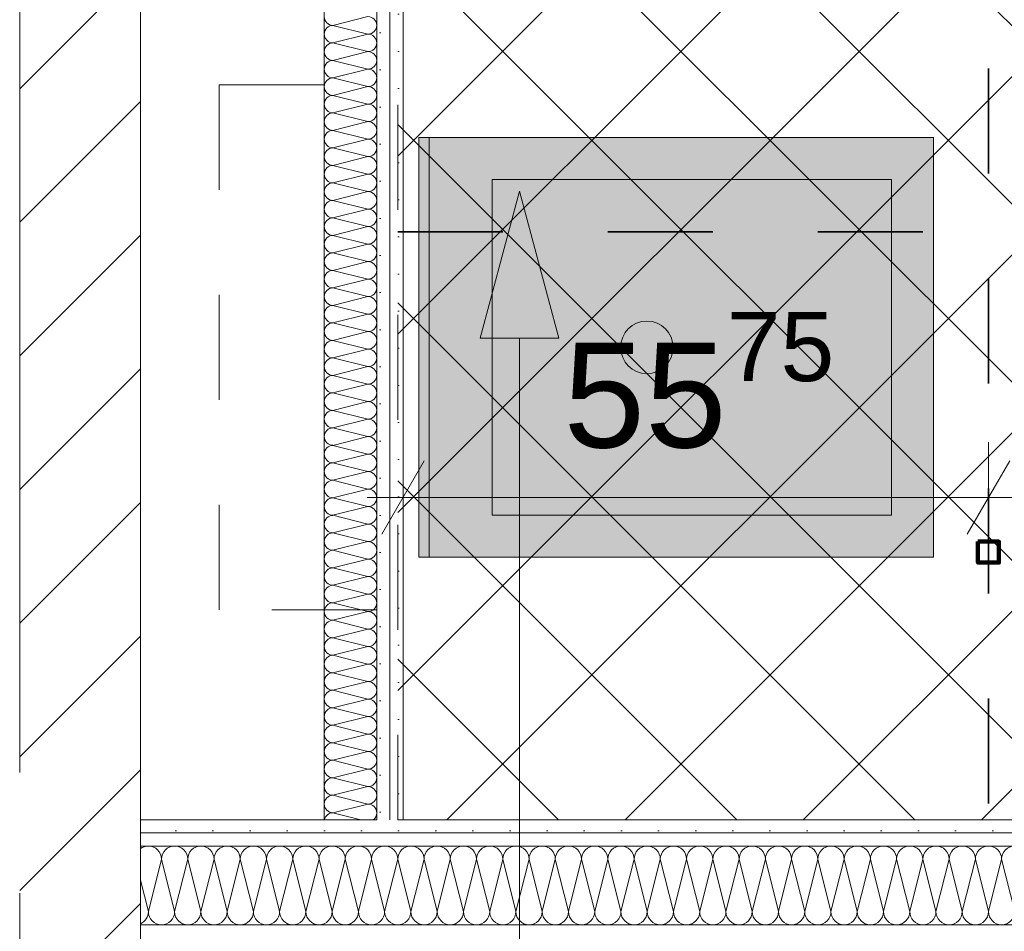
# Model space of a CAD drawing. Header units: metres. Extents: x -3.6 to 84.5, y -11 to 16.8.
# Tile 219 of 256: x 40.015 to 40.953, y 3.829 to 4.697. Entities that reach past the tile are written whole.
import ezdxf

# ---------------------------------------------------------------- set-up
doc = ezdxf.new("R2010")
doc.units = ezdxf.units.M
doc.header["$MEASUREMENT"] = 0
for name, pattern in [('Achse', [0.2, 0.1, -0.05, 0, -0.05]), ('Punktlinie weit', [0.06, 0.01, -0.05]), ('Strichlinie doppelt', [0.546806, 0.264583, -0.105833, 0.070556, -0.105833]), ('STRICHPUNKT', [0.015, 0.0075, -0.00375, 0, -0.00375]), ('Wipeout_Contour', [1, 0, -1])]:
    doc.linetypes.add(name, pattern=pattern)
for name, color, linetype in [('154 - Bemaßung_ Beschriftung.Ausbau - Deckenspiegel', 7, 'Continuous'), ('451 - Universal.Achsen Raster', 7, 'Continuous'), ('605 - Struktur.Wand Innen', 7, 'Continuous'), ('Abbruch_605 - Struktur.Wand Innen', 7, 'Continuous'), ('Neubau_401 - Zone.Raum_ Raumbegrenzung_ Whg.', 7, 'Continuous'), ('Neubau_606 - Struktur.Wand Innen Ausbau', 7, 'Continuous'), ('Neubau_651 - Abdeckung.Decke abgehängt_ bekleidet', 7, 'Continuous'), ('Neubau_702 - Einrichtung.Möbel Sanitär', 7, 'Continuous'), ('Neubau_802 - HKLSE.Sanitär', 7, 'Continuous')]:
    doc.layers.add(name, color=color, linetype=linetype)
doc.styles.add('ERSTELLTER_STIL_2', font='txt')
doc.linetypes.add('Abbruch 1', pattern='A,0,[1,2022.0244.A_L5A-PL04.05_iB_Deckenspiegel 3.OG1.Shx,S=0.001984,R=0,X=0,Y=0],-0.25,0', length=0.25)
doc.dimstyles.new('ERSTELLTER_STIL__1', dxfattribs={"dimtxt": 0.1, "dimasz": 0.0532, "dimexe": 0.18, "dimexo": 0.0625, "dimgap": 0, "dimtad": 1, "dimzin": 0, "dimdsep": 46, "dimtxsty": 'ERSTELLTER_STIL_2', "dimblk": 'ARROWHEAD_2', "dimblk1": 'ARROWHEAD_2', "dimblk2": 'ARROWHEAD_2', "dimcen": 0.09, "dimse1": 1, "dimse2": 1, "dimclrd": 7, "dimclre": 7, "dimclrt": 7, "dimazin": 0, "dimtfac": 1, "dimtdec": 4, "dimtmove": 2, "dimatfit": 3, "dimfxl": 1, "dimtolj": 1, "dimtzin": 0, "dimarcsym": 0})
doc.dimstyles.new('ERSTELLTER_STIL__2', dxfattribs={"dimtxt": 0.1, "dimasz": 0.0532, "dimexe": 0.18, "dimexo": 0.0625, "dimgap": 0, "dimtad": 1, "dimzin": 0, "dimdsep": 46, "dimtxsty": 'ERSTELLTER_STIL_2', "dimblk": 'ARROWHEAD_2', "dimblk1": 'ARROWHEAD_2', "dimblk2": 'ARROWHEAD_2', "dimcen": 0.09, "dimse1": 1, "dimse2": 1, "dimclrd": 7, "dimclre": 7, "dimclrt": 7, "dimazin": 0, "dimtfac": 1, "dimtdec": 4, "dimtmove": 0, "dimatfit": 3, "dimfxl": 1, "dimtolj": 1, "dimtzin": 0, "dimarcsym": 0})
doc.dimstyles.new('ERSTELLTER_STIL__3', dxfattribs={"dimtxt": 0.1, "dimasz": 0.0532, "dimexe": 0.18, "dimexo": 0.0625, "dimgap": 0, "dimtad": 1, "dimtih": 1, "dimtoh": 1, "dimzin": 0, "dimdsep": 46, "dimtxsty": 'ERSTELLTER_STIL_2', "dimblk": 'ARROWHEAD_2', "dimblk1": 'ARROWHEAD_2', "dimblk2": 'ARROWHEAD_2', "dimcen": 0.09, "dimse1": 1, "dimse2": 1, "dimclrd": 7, "dimclre": 7, "dimclrt": 7, "dimazin": 0, "dimtfac": 1, "dimtdec": 4, "dimtmove": 0, "dimatfit": 3, "dimfxl": 1, "dimtolj": 1, "dimtzin": 0, "dimarcsym": 0})
pattern_1 = [(45, (0, 0), (-0.0636396, 0.0636396), [])]
pattern_2 = [(45, (0, 0), (-0.01767767, 0.01767767), [0, -0.025])]

# ---------------------------------------------------------------- blocks, each defined once
blk = doc.blocks.new('*X8')
at = {"layer": 'Neubau_606 - Struktur.Wand Innen Ausbau', "color": 7, "linetype": 'Continuous', "lineweight": 5}
for p, q in [((40.34664, 4.69999), (40.31331, 4.69165)), ((40.34664, 4.68332), (40.31331, 4.69165)), ((40.34664, 4.68332), (40.31331, 4.67499)), ((40.34664, 4.66665), (40.31331, 4.67499)), ((40.34664, 4.66665), (40.31331, 4.65832)), ((40.34664, 4.64999), (40.31331, 4.65832)), ((40.34664, 4.64999), (40.31331, 4.64165)), ((40.34664, 4.63332), (40.31331, 4.64165)), ((40.34664, 4.63332), (40.31331, 4.62499)), ((40.34664, 4.61665), (40.31331, 4.62499)), ((40.34664, 4.61665), (40.31331, 4.60832)), ((40.34664, 4.59999), (40.31331, 4.60832)), ((40.34664, 4.59999), (40.31331, 4.59165)), ((40.34664, 4.58332), (40.31331, 4.59165)), ((40.34664, 4.58332), (40.31331, 4.57499)), ((40.34664, 4.56665), (40.31331, 4.57499)), ((40.34664, 4.56665), (40.31331, 4.55832)), ((40.34664, 4.54999), (40.31331, 4.55832)), ((40.34664, 4.54999), (40.31331, 4.54165)), ((40.34664, 4.53332), (40.31331, 4.54165)), ((40.34664, 4.53332), (40.31331, 4.52499)), ((40.34664, 4.51665), (40.31331, 4.52499)), ((40.34664, 4.51665), (40.31331, 4.50832)), ((40.34664, 4.49999), (40.31331, 4.50832)), ((40.34664, 4.49999), (40.31331, 4.49165)), ((40.34664, 4.48332), (40.31331, 4.49165)), ((40.34664, 4.48332), (40.31331, 4.47499)), ((40.34664, 4.46665), (40.31331, 4.47499)), ((40.34664, 4.46665), (40.31331, 4.45832)), ((40.34664, 4.44999), (40.31331, 4.45832)), ((40.34664, 4.44999), (40.31331, 4.44165)), ((40.34664, 4.43332), (40.31331, 4.44165)), ((40.34664, 4.43332), (40.31331, 4.42499)), ((40.34664, 4.41665), (40.31331, 4.42499)), ((40.34664, 4.41665), (40.31331, 4.40832)), ((40.34664, 4.39999), (40.31331, 4.40832)), ((40.34664, 4.39999), (40.31331, 4.39165)), ((40.34664, 4.38332), (40.31331, 4.39165)), ((40.34664, 4.38332), (40.31331, 4.37499)), ((40.34664, 4.36665), (40.31331, 4.37499)), ((40.34664, 4.36665), (40.31331, 4.35832)), ((40.34664, 4.34999), (40.31331, 4.35832)), ((40.34664, 4.34999), (40.31331, 4.34165)), ((40.34664, 4.33332), (40.31331, 4.34165)), ((40.34664, 4.33332), (40.31331, 4.32499)), ((40.34664, 4.31665), (40.31331, 4.32499)), ((40.34664, 4.31665), (40.31331, 4.30832)), ((40.34664, 4.29999), (40.31331, 4.30832)), ((40.34664, 4.29999), (40.31331, 4.29165)), ((40.34664, 4.28332), (40.31331, 4.29165)), ((40.34664, 4.28332), (40.31331, 4.27499)), ((40.34664, 4.26665), (40.31331, 4.27499)), ((40.34664, 4.26665), (40.31331, 4.25832)), ((40.34664, 4.24999), (40.31331, 4.25832)), ((40.34664, 4.24999), (40.31331, 4.24165)), ((40.34664, 4.23332), (40.31331, 4.24165)), ((40.34664, 4.23332), (40.31331, 4.22499)), ((40.34664, 4.21665), (40.31331, 4.22499)), ((40.34664, 4.21665), (40.31331, 4.20832)), ((40.34664, 4.19999), (40.31331, 4.20832)), ((40.34664, 4.19999), (40.31331, 4.19165)), ((40.34664, 4.18332), (40.31331, 4.19165)), ((40.34664, 4.18332), (40.31331, 4.17499)), ((40.34664, 4.16665), (40.31331, 4.17499)), ((40.34664, 4.16665), (40.31331, 4.15832)), ((40.34664, 4.14999), (40.31331, 4.15832)), ((40.34664, 4.14999), (40.31331, 4.14165)), ((40.34664, 4.13332), (40.31331, 4.14165)), ((40.34664, 4.13332), (40.31331, 4.12499)), ((40.34664, 4.11665), (40.31331, 4.12499)), ((40.34664, 4.11665), (40.31331, 4.10832)), ((40.34664, 4.09999), (40.31331, 4.10832)), ((40.34664, 4.09999), (40.31331, 4.09165)), ((40.34664, 4.08332), (40.31331, 4.09165)), ((40.34664, 4.08332), (40.31331, 4.07499)), ((40.34664, 4.06665), (40.31331, 4.07499)), ((40.34664, 4.06665), (40.31331, 4.05832)), ((40.34664, 4.04999), (40.31331, 4.05832)), ((40.34664, 4.04999), (40.31331, 4.04165)), ((40.34664, 4.03332), (40.31331, 4.04165)), ((40.34664, 4.03332), (40.31331, 4.02499)), ((40.34664, 4.01665), (40.31331, 4.02499)), ((40.34664, 4.01665), (40.31331, 4.00832)), ((40.34664, 3.99999), (40.31331, 4.00832)), ((40.34664, 3.99999), (40.31331, 3.99165)), ((40.34664, 3.98332), (40.31331, 3.99165)), ((40.34664, 3.98332), (40.31331, 3.97499)), ((40.34664, 3.96665), (40.31331, 3.97499)), ((40.34664, 3.96665), (40.31331, 3.95832)), ((40.34664, 3.94999), (40.31331, 3.95832)), ((40.34664, 3.94999), (40.31331, 3.94165)), ((40.33992, 3.935), (40.31331, 3.94165))]:
    blk.add_line(p, q, dxfattribs=at)
for centre, start, end in [((40.31331, 4.69999), 179.99998, 269.99998), ((40.34664, 4.69165), 359.99998, 89.99998), ((40.31331, 4.68332), 89.99998, 179.99998), ((40.34664, 4.69165), 269.99998, 359.99998), ((40.31331, 4.68332), 179.99998, 269.99998), ((40.34664, 4.67499), 359.99998, 89.99998), ((40.31331, 4.66665), 89.99998, 179.99998), ((40.34664, 4.67499), 269.99998, 359.99998), ((40.31331, 4.66665), 179.99998, 269.99998), ((40.34664, 4.65832), 359.99998, 89.99998), ((40.31331, 4.64999), 89.99998, 179.99998), ((40.34664, 4.65832), 269.99998, 359.99998), ((40.31331, 4.64999), 179.99998, 269.99998), ((40.31331, 4.63332), 89.99998, 179.99998), ((40.34664, 4.64165), 359.99998, 89.99998), ((40.34664, 4.64165), 269.99998, 359.99998), ((40.31331, 4.63332), 179.99998, 269.99998), ((40.34664, 4.62499), 359.99998, 89.99998), ((40.31331, 4.61665), 89.99998, 179.99998), ((40.34664, 4.62499), 269.99998, 359.99998), ((40.31331, 4.61665), 179.99998, 269.99998), ((40.34664, 4.60832), 359.99998, 89.99998), ((40.31331, 4.59999), 89.99998, 179.99998), ((40.34664, 4.60832), 269.99998, 359.99998), ((40.31331, 4.59999), 179.99998, 269.99998), ((40.34664, 4.59165), 359.99998, 89.99998), ((40.31331, 4.58332), 89.99998, 179.99998), ((40.34664, 4.59165), 269.99998, 359.99998), ((40.31331, 4.58332), 179.99998, 269.99998), ((40.34664, 4.57499), 359.99998, 89.99998), ((40.31331, 4.56665), 89.99998, 179.99998), ((40.31331, 4.56665), 179.99998, 269.99998), ((40.34664, 4.57499), 269.99998, 359.99998), ((40.34664, 4.55832), 359.99998, 89.99998), ((40.31331, 4.54999), 89.99998, 179.99998), ((40.34664, 4.55832), 269.99998, 359.99998), ((40.31331, 4.54999), 179.99998, 269.99998), ((40.34664, 4.54165), 359.99998, 89.99998), ((40.31331, 4.53332), 89.99998, 179.99998), ((40.34664, 4.54165), 269.99998, 359.99998), ((40.31331, 4.53332), 179.99998, 269.99998), ((40.34664, 4.52499), 359.99998, 89.99998), ((40.31331, 4.51665), 89.99998, 179.99998), ((40.34664, 4.52499), 269.99998, 359.99998), ((40.31331, 4.51665), 179.99998, 269.99998), ((40.34664, 4.50832), 359.99998, 89.99998), ((40.31331, 4.49999), 89.99998, 179.99998), ((40.34664, 4.50832), 269.99998, 359.99998), ((40.31331, 4.49999), 179.99998, 269.99998), ((40.31331, 4.48332), 89.99998, 179.99998), ((40.34664, 4.49165), 359.99998, 89.99998), ((40.34664, 4.49165), 269.99998, 359.99998), ((40.31331, 4.48332), 179.99998, 269.99998), ((40.34664, 4.47499), 359.99998, 89.99998), ((40.31331, 4.46665), 89.99998, 179.99998), ((40.34664, 4.47499), 269.99998, 359.99998), ((40.31331, 4.46665), 179.99998, 269.99998), ((40.34664, 4.45832), 359.99998, 89.99998), ((40.31331, 4.44999), 89.99998, 179.99998), ((40.34664, 4.45832), 269.99998, 359.99998), ((40.31331, 4.44999), 179.99998, 269.99998), ((40.34664, 4.44165), 359.99998, 89.99998), ((40.31331, 4.43332), 89.99998, 179.99998), ((40.34664, 4.44165), 269.99998, 359.99998), ((40.31331, 4.43332), 179.99998, 269.99998), ((40.34664, 4.42499), 359.99998, 89.99998), ((40.31331, 4.41665), 89.99998, 179.99998), ((40.31331, 4.41665), 179.99998, 269.99998), ((40.34664, 4.42499), 269.99998, 359.99998), ((40.34664, 4.40832), 359.99998, 89.99998), ((40.31331, 4.39999), 89.99998, 179.99998), ((40.34664, 4.40832), 269.99998, 359.99998), ((40.31331, 4.39999), 179.99998, 269.99998), ((40.34664, 4.39165), 359.99998, 89.99998), ((40.31331, 4.38332), 89.99998, 179.99998), ((40.34664, 4.39165), 269.99998, 359.99998), ((40.31331, 4.38332), 179.99998, 269.99998), ((40.34664, 4.37499), 359.99998, 89.99998), ((40.31331, 4.36665), 89.99998, 179.99998), ((40.34664, 4.37499), 269.99998, 359.99998), ((40.31331, 4.36665), 179.99998, 269.99998), ((40.34664, 4.35832), 359.99998, 89.99998), ((40.31331, 4.34999), 89.99998, 179.99998), ((40.34664, 4.35832), 269.99998, 359.99998), ((40.31331, 4.34999), 179.99998, 269.99998), ((40.31331, 4.33332), 89.99998, 179.99998), ((40.34664, 4.34165), 359.99998, 89.99998), ((40.34664, 4.34165), 269.99998, 359.99998), ((40.31331, 4.33332), 179.99998, 269.99998), ((40.34664, 4.32499), 359.99998, 89.99998), ((40.31331, 4.31665), 89.99998, 179.99998), ((40.34664, 4.32499), 269.99998, 359.99998), ((40.31331, 4.31665), 179.99998, 269.99998), ((40.34664, 4.30832), 359.99998, 89.99998), ((40.31331, 4.29999), 89.99998, 179.99998), ((40.34664, 4.30832), 269.99998, 359.99998), ((40.31331, 4.29999), 179.99998, 269.99998), ((40.34664, 4.29165), 359.99998, 89.99998), ((40.31331, 4.28332), 89.99998, 179.99998), ((40.34664, 4.29165), 269.99998, 359.99998), ((40.31331, 4.28332), 179.99998, 269.99998), ((40.34664, 4.27499), 359.99998, 89.99998), ((40.31331, 4.26665), 89.99998, 179.99998), ((40.31331, 4.26665), 179.99998, 269.99998), ((40.34664, 4.27499), 269.99998, 359.99998), ((40.34664, 4.25832), 359.99998, 89.99998), ((40.31331, 4.24999), 89.99998, 179.99998), ((40.34664, 4.25832), 269.99998, 359.99998), ((40.31331, 4.24999), 179.99998, 269.99998), ((40.34664, 4.24165), 359.99998, 89.99998), ((40.31331, 4.23332), 89.99998, 179.99998), ((40.34664, 4.24165), 269.99998, 359.99998), ((40.31331, 4.23332), 179.99998, 269.99998), ((40.34664, 4.22499), 359.99998, 89.99998), ((40.31331, 4.21665), 89.99998, 179.99998), ((40.34664, 4.22499), 269.99998, 359.99998), ((40.31331, 4.21665), 179.99998, 269.99998), ((40.34664, 4.20832), 359.99998, 89.99998), ((40.31331, 4.19999), 89.99998, 179.99998), ((40.34664, 4.20832), 269.99998, 359.99998), ((40.31331, 4.19999), 179.99998, 269.99998), ((40.31331, 4.18332), 89.99998, 179.99998), ((40.34664, 4.19165), 359.99998, 89.99998), ((40.34664, 4.19165), 269.99998, 359.99998), ((40.31331, 4.18332), 179.99998, 269.99998), ((40.34664, 4.17499), 359.99998, 89.99998), ((40.31331, 4.16665), 89.99998, 179.99998), ((40.34664, 4.17499), 269.99998, 359.99998), ((40.31331, 4.16665), 179.99998, 269.99998), ((40.34664, 4.15832), 359.99998, 89.99998), ((40.31331, 4.14999), 89.99998, 179.99998), ((40.34664, 4.15832), 269.99998, 359.99998), ((40.31331, 4.14999), 179.99998, 269.99998), ((40.34664, 4.14165), 359.99998, 89.99998), ((40.31331, 4.13332), 89.99998, 179.99998), ((40.34664, 4.14165), 269.99998, 359.99998), ((40.31331, 4.13332), 179.99998, 269.99998), ((40.34664, 4.12499), 359.99998, 89.99998), ((40.31331, 4.11665), 89.99998, 179.99998), ((40.31331, 4.11665), 179.99998, 269.99998), ((40.34664, 4.12499), 269.99998, 359.99998), ((40.34664, 4.10832), 359.99998, 89.99998), ((40.31331, 4.09999), 89.99998, 179.99998), ((40.34664, 4.10832), 269.99998, 359.99998), ((40.31331, 4.09999), 179.99998, 269.99998), ((40.34664, 4.09165), 359.99998, 89.99998), ((40.31331, 4.08332), 89.99998, 179.99998), ((40.34664, 4.09165), 269.99998, 359.99998), ((40.31331, 4.08332), 179.99998, 269.99998), ((40.34664, 4.07499), 359.99998, 89.99998), ((40.31331, 4.06665), 89.99998, 179.99998), ((40.34664, 4.07499), 269.99998, 359.99998), ((40.31331, 4.06665), 179.99998, 269.99998), ((40.34664, 4.05832), 359.99998, 89.99998), ((40.31331, 4.04999), 89.99998, 179.99998), ((40.34664, 4.05832), 269.99998, 359.99998), ((40.31331, 4.04999), 179.99998, 269.99998), ((40.31331, 4.03332), 89.99998, 179.99998), ((40.34664, 4.04165), 359.99998, 89.99998), ((40.34664, 4.04165), 269.99998, 359.99998), ((40.31331, 4.03332), 179.99998, 269.99998), ((40.34664, 4.02499), 359.99998, 89.99998), ((40.31331, 4.01665), 89.99998, 179.99998), ((40.34664, 4.02499), 269.99998, 359.99998), ((40.31331, 4.01665), 179.99998, 269.99998), ((40.34664, 4.00832), 359.99998, 89.99998), ((40.31331, 3.99999), 89.99998, 179.99998), ((40.34664, 4.00832), 269.99998, 359.99998), ((40.31331, 3.99999), 179.99998, 269.99998), ((40.34664, 3.99165), 359.99998, 89.99998), ((40.31331, 3.98332), 89.99998, 179.99998), ((40.34664, 3.99165), 269.99998, 359.99998), ((40.31331, 3.98332), 179.99998, 269.99998), ((40.34664, 3.97499), 359.99998, 89.99998), ((40.31331, 3.96665), 89.99998, 179.99998), ((40.31331, 3.96665), 179.99998, 269.99998), ((40.34664, 3.97499), 269.99998, 359.99998), ((40.34664, 3.95832), 359.99998, 89.99998), ((40.31331, 3.94999), 89.99998, 179.99998), ((40.34664, 3.95832), 269.99998, 359.99998), ((40.31331, 3.94999), 179.99998, 269.99998), ((40.34664, 3.94165), 359.99998, 89.99998), ((40.31331, 3.93332), 89.99998, 168.37097), ((40.34664, 3.94165), 307.0198, 359.99998)]:
    blk.add_arc(centre, 0.00833, start, end, dxfattribs=at)
blk = doc.blocks.new('*X132')
at = {"layer": 'Neubau_606 - Struktur.Wand Innen Ausbau', "color": 7, "linetype": 'Continuous', "lineweight": 5}
for p, q in [((40.15, 3.8975), (40.1375, 3.8475)), ((40.15, 3.8975), (40.1625, 3.8475)), ((40.175, 3.8975), (40.1625, 3.8475)), ((40.175, 3.8975), (40.1875, 3.8475)), ((40.2, 3.8975), (40.1875, 3.8475)), ((40.2, 3.8975), (40.2125, 3.8475)), ((40.225, 3.8975), (40.2125, 3.8475)), ((40.225, 3.8975), (40.2375, 3.8475)), ((40.25, 3.8975), (40.2375, 3.8475)), ((40.25, 3.8975), (40.2625, 3.8475)), ((40.275, 3.8975), (40.2625, 3.8475)), ((40.275, 3.8975), (40.2875, 3.8475)), ((40.3, 3.8975), (40.2875, 3.8475)), ((40.3, 3.8975), (40.3125, 3.8475)), ((40.325, 3.8975), (40.3125, 3.8475)), ((40.325, 3.8975), (40.3375, 3.8475)), ((40.35, 3.8975), (40.3375, 3.8475)), ((40.35, 3.8975), (40.3625, 3.8475)), ((40.375, 3.8975), (40.3625, 3.8475)), ((40.375, 3.8975), (40.3875, 3.8475)), ((40.4, 3.8975), (40.3875, 3.8475)), ((40.4, 3.8975), (40.4125, 3.8475)), ((40.425, 3.8975), (40.4125, 3.8475)), ((40.425, 3.8975), (40.4375, 3.8475)), ((40.45, 3.8975), (40.4375, 3.8475)), ((40.45, 3.8975), (40.4625, 3.8475)), ((40.475, 3.8975), (40.4625, 3.8475)), ((40.475, 3.8975), (40.4875, 3.8475)), ((40.5, 3.8975), (40.4875, 3.8475)), ((40.5, 3.8975), (40.5125, 3.8475)), ((40.525, 3.8975), (40.5125, 3.8475)), ((40.525, 3.8975), (40.5375, 3.8475)), ((40.55, 3.8975), (40.5375, 3.8475)), ((40.55, 3.8975), (40.5625, 3.8475)), ((40.575, 3.8975), (40.5625, 3.8475)), ((40.575, 3.8975), (40.5875, 3.8475)), ((40.6, 3.8975), (40.5875, 3.8475)), ((40.6, 3.8975), (40.6125, 3.8475)), ((40.625, 3.8975), (40.6125, 3.8475)), ((40.625, 3.8975), (40.6375, 3.8475)), ((40.65, 3.8975), (40.6375, 3.8475)), ((40.65, 3.8975), (40.6625, 3.8475)), ((40.675, 3.8975), (40.6625, 3.8475)), ((40.675, 3.8975), (40.6875, 3.8475)), ((40.7, 3.8975), (40.6875, 3.8475)), ((40.7, 3.8975), (40.7125, 3.8475)), ((40.725, 3.8975), (40.7125, 3.8475)), ((40.725, 3.8975), (40.7375, 3.8475)), ((40.75, 3.8975), (40.7375, 3.8475)), ((40.75, 3.8975), (40.7625, 3.8475)), ((40.775, 3.8975), (40.7625, 3.8475)), ((40.775, 3.8975), (40.7875, 3.8475)), ((40.8, 3.8975), (40.7875, 3.8475)), ((40.8, 3.8975), (40.8125, 3.8475)), ((40.825, 3.8975), (40.8125, 3.8475)), ((40.825, 3.8975), (40.8375, 3.8475)), ((40.85, 3.8975), (40.8375, 3.8475)), ((40.85, 3.8975), (40.8625, 3.8475)), ((40.875, 3.8975), (40.8625, 3.8475)), ((40.875, 3.8975), (40.8875, 3.8475)), ((40.9, 3.8975), (40.8875, 3.8475)), ((40.9, 3.8975), (40.9125, 3.8475)), ((40.925, 3.8975), (40.9125, 3.8475)), ((40.925, 3.8975), (40.9375, 3.8475)), ((40.95, 3.8975), (40.9375, 3.8475)), ((40.95, 3.8975), (40.9625, 3.8475)), ((40.12997, 3.87761), (40.1375, 3.8475))]:
    blk.add_line(p, q, dxfattribs=at)
for centre, start, end in [((40.1375, 3.8975), 89.99996, 127.02701), ((40.1375, 3.8975), 359.99996, 89.99996), ((40.1625, 3.8975), 89.99996, 179.99996), ((40.1625, 3.8975), 359.99996, 89.99996), ((40.1875, 3.8975), 89.99996, 179.99996), ((40.1875, 3.8975), 359.99996, 89.99996), ((40.2125, 3.8975), 89.99996, 179.99996), ((40.2125, 3.8975), 359.99996, 89.99996), ((40.2375, 3.8975), 89.99996, 179.99996), ((40.2375, 3.8975), 359.99996, 89.99996), ((40.2625, 3.8975), 89.99996, 179.99996), ((40.2625, 3.8975), 359.99996, 89.99996), ((40.2875, 3.8975), 89.99996, 179.99996), ((40.2875, 3.8975), 359.99996, 89.99996), ((40.3125, 3.8975), 89.99996, 179.99996), ((40.3125, 3.8975), 359.99996, 89.99996), ((40.3375, 3.8975), 89.99996, 179.99996), ((40.3375, 3.8975), 359.99996, 89.99996), ((40.3625, 3.8975), 89.99996, 179.99996), ((40.3625, 3.8975), 359.99996, 89.99996), ((40.3875, 3.8975), 89.99996, 179.99996), ((40.3875, 3.8975), 359.99996, 89.99996), ((40.4125, 3.8975), 89.99996, 179.99996), ((40.4125, 3.8975), 359.99996, 89.99996), ((40.4375, 3.8975), 89.99996, 179.99996), ((40.4375, 3.8975), 359.99996, 89.99996), ((40.4625, 3.8975), 89.99996, 179.99996), ((40.4625, 3.8975), 359.99996, 89.99996), ((40.4875, 3.8975), 89.99996, 179.99996), ((40.4875, 3.8975), 359.99996, 89.99996), ((40.5125, 3.8975), 89.99996, 179.99996), ((40.5125, 3.8975), 359.99996, 89.99996), ((40.5375, 3.8975), 89.99996, 179.99996), ((40.5375, 3.8975), 359.99996, 89.99996), ((40.5625, 3.8975), 89.99996, 179.99996), ((40.5625, 3.8975), 359.99996, 89.99996), ((40.5875, 3.8975), 89.99996, 179.99996), ((40.5875, 3.8975), 359.99996, 89.99996), ((40.6125, 3.8975), 89.99996, 179.99996), ((40.6125, 3.8975), 359.99996, 89.99996), ((40.6375, 3.8975), 89.99996, 179.99996), ((40.6375, 3.8975), 359.99996, 89.99996), ((40.6625, 3.8975), 89.99996, 179.99996), ((40.6625, 3.8975), 359.99996, 89.99996), ((40.6875, 3.8975), 89.99996, 179.99996), ((40.6875, 3.8975), 359.99996, 89.99996), ((40.7125, 3.8975), 89.99996, 179.99996), ((40.7125, 3.8975), 359.99996, 89.99996), ((40.7375, 3.8975), 89.99996, 179.99996), ((40.7375, 3.8975), 359.99996, 89.99996), ((40.7625, 3.8975), 89.99996, 179.99996), ((40.7625, 3.8975), 359.99996, 89.99996), ((40.7875, 3.8975), 89.99996, 179.99996), ((40.7875, 3.8975), 359.99996, 89.99996), ((40.8125, 3.8975), 89.99996, 179.99996), ((40.8125, 3.8975), 359.99996, 89.99996), ((40.8375, 3.8975), 89.99996, 179.99996), ((40.8375, 3.8975), 359.99996, 89.99996), ((40.8625, 3.8975), 89.99996, 179.99996), ((40.8625, 3.8975), 359.99996, 89.99996), ((40.8875, 3.8975), 89.99996, 179.99996), ((40.8875, 3.8975), 359.99996, 89.99996), ((40.9125, 3.8975), 89.99996, 179.99996), ((40.9125, 3.8975), 359.99996, 89.99996), ((40.9375, 3.8975), 89.99996, 179.99996), ((40.9375, 3.8975), 359.99996, 89.99996), ((40.9625, 3.8975), 89.99996, 179.99996), ((40.125, 3.8475), 293.4414, 359.99996), ((40.15, 3.8475), 179.99996, 269.99996), ((40.15, 3.8475), 269.99996, 359.99996), ((40.175, 3.8475), 179.99996, 269.99996), ((40.175, 3.8475), 269.99996, 359.99996), ((40.2, 3.8475), 179.99996, 269.99996), ((40.2, 3.8475), 269.99996, 359.99996), ((40.225, 3.8475), 179.99996, 269.99996), ((40.225, 3.8475), 269.99996, 359.99996), ((40.25, 3.8475), 179.99996, 269.99996), ((40.25, 3.8475), 269.99996, 359.99996), ((40.275, 3.8475), 179.99996, 269.99996), ((40.275, 3.8475), 269.99996, 359.99996), ((40.3, 3.8475), 179.99996, 269.99996), ((40.3, 3.8475), 269.99996, 359.99996), ((40.325, 3.8475), 179.99996, 269.99996), ((40.325, 3.8475), 269.99996, 359.99996), ((40.35, 3.8475), 179.99996, 269.99996), ((40.35, 3.8475), 269.99996, 359.99996), ((40.375, 3.8475), 179.99996, 269.99996), ((40.375, 3.8475), 269.99996, 359.99996), ((40.4, 3.8475), 179.99996, 269.99996), ((40.4, 3.8475), 269.99996, 359.99996), ((40.425, 3.8475), 179.99996, 269.99996), ((40.425, 3.8475), 269.99996, 359.99996), ((40.45, 3.8475), 179.99996, 269.99996), ((40.45, 3.8475), 269.99996, 359.99996), ((40.475, 3.8475), 179.99996, 269.99996), ((40.475, 3.8475), 269.99996, 359.99996), ((40.5, 3.8475), 179.99996, 269.99996), ((40.5, 3.8475), 269.99996, 359.99996), ((40.525, 3.8475), 179.99996, 269.99996), ((40.525, 3.8475), 269.99996, 359.99996), ((40.55, 3.8475), 179.99996, 269.99996), ((40.55, 3.8475), 269.99996, 359.99996), ((40.575, 3.8475), 179.99996, 269.99996), ((40.575, 3.8475), 269.99996, 359.99996), ((40.6, 3.8475), 179.99996, 269.99996), ((40.6, 3.8475), 269.99996, 359.99996), ((40.625, 3.8475), 179.99996, 269.99996), ((40.625, 3.8475), 269.99996, 359.99996), ((40.65, 3.8475), 179.99996, 269.99996), ((40.65, 3.8475), 269.99996, 359.99996), ((40.675, 3.8475), 179.99996, 269.99996), ((40.675, 3.8475), 269.99996, 359.99996), ((40.7, 3.8475), 179.99996, 269.99996), ((40.7, 3.8475), 269.99996, 359.99996), ((40.725, 3.8475), 179.99996, 269.99996), ((40.725, 3.8475), 269.99996, 359.99996), ((40.75, 3.8475), 179.99996, 269.99996), ((40.75, 3.8475), 269.99996, 359.99996), ((40.775, 3.8475), 179.99996, 269.99996), ((40.775, 3.8475), 269.99996, 359.99996), ((40.8, 3.8475), 179.99996, 269.99996), ((40.8, 3.8475), 269.99996, 359.99996), ((40.825, 3.8475), 179.99996, 269.99996), ((40.825, 3.8475), 269.99996, 359.99996), ((40.85, 3.8475), 179.99996, 269.99996), ((40.85, 3.8475), 269.99996, 359.99996), ((40.875, 3.8475), 179.99996, 269.99996), ((40.875, 3.8475), 269.99996, 359.99996), ((40.9, 3.8475), 179.99996, 269.99996), ((40.9, 3.8475), 269.99996, 359.99996), ((40.925, 3.8475), 179.99996, 269.99996), ((40.925, 3.8475), 269.99996, 359.99996), ((40.95, 3.8475), 179.99996, 269.99996), ((40.95, 3.8475), 269.99996, 359.99996)]:
    blk.add_arc(centre, 0.0125, start, end, dxfattribs=at)
blk = doc.blocks.new('*D184')
at = {"layer": '154 - Bemaßung_ Beschriftung.Ausbau - Deckenspiegel', "color": 7, "linetype": 'Continuous', "lineweight": 5}
for p, q in [((40.37997, 4.18954), (40.37997, 4.29454)), ((40.93748, 4.18954), (40.93748, 4.29454)), ((40.40018, 4.27704), (40.35977, 4.20704)), ((40.95768, 4.27704), (40.91727, 4.20704)), ((40.34574, 4.24204), (40.37997, 4.24204)), ((40.37997, 4.24204), (40.93748, 4.24204))]:
    blk.add_line(p, q, dxfattribs=at)
at = {"layer": '154 - Bemaßung_ Beschriftung.Ausbau - Deckenspiegel', "color": 7, "lineweight": 5, "insert": (40.53275, 4.26039), "char_height": 0.1, "attachment_point": 7, "style": 'ERSTELLTER_STIL_2'}
blk.add_mtext('\\A1;{\\pql;\\fArial|b0|i0|c0|p38;55\\fArial|b0|i0|c0|p38;\\A1{\\H.66x;\\S75^  ;}}', dxfattribs=at)
blk = doc.blocks.new('ARROWHEAD_2')
at = {"color": 0, "linetype": 'Continuous', "lineweight": 0}
for p, q in [((-0.378, -0.655), (0.378, 0.655)), ((0, 0), (-1, 0))]:
    blk.add_line(p, q, dxfattribs=at)
blk = doc.blocks.new('*D185')
at = {"layer": '154 - Bemaßung_ Beschriftung.Ausbau - Deckenspiegel', "color": 7, "linetype": 'Continuous', "lineweight": 5}
for p, q in [((40.93748, 4.18954), (40.93748, 4.29454)), ((41.53748, 4.18954), (41.53748, 4.29454)), ((40.95768, 4.27704), (40.91727, 4.20704)), ((41.55768, 4.27704), (41.51727, 4.20704)), ((40.93748, 4.24204), (41.53748, 4.24204))]:
    blk.add_line(p, q, dxfattribs=at)
at = {"layer": '154 - Bemaßung_ Beschriftung.Ausbau - Deckenspiegel', "color": 7, "lineweight": 5, "insert": (41.16159, 4.26204), "char_height": 0.1, "attachment_point": 7, "style": 'ERSTELLTER_STIL_2'}
blk.add_mtext('\\A1;{\\pql;\\fArial|b0|i0|c0|p38;60}', dxfattribs=at)
blk = doc.blocks.new('*D325')
at = {"layer": '154 - Bemaßung_ Beschriftung.Ausbau - Deckenspiegel', "color": 7, "linetype": 'Continuous', "lineweight": 5}
for p, q in [((39.79997, 3.81), (39.79997, 3.84423)), ((39.83497, 3.78979), (39.76497, 3.83021)), ((39.85247, 3.81), (39.74747, 3.81)), ((39.79997, 3.47998), (39.79997, 3.81)), ((39.76497, 3.50019), (39.83497, 3.45978)), ((39.85247, 3.47998), (39.74747, 3.47998))]:
    blk.add_line(p, q, dxfattribs=at)
at = {"layer": '154 - Bemaßung_ Beschriftung.Ausbau - Deckenspiegel', "color": 7, "lineweight": 5, "insert": (39.77997, 3.56911), "char_height": 0.1, "attachment_point": 7, "rotation": 90, "style": 'ERSTELLTER_STIL_2'}
blk.add_mtext('\\A1;{\\pql;\\fArial|b0|i0|c0|p38;33}', dxfattribs=at)
blk = doc.blocks.new('*D329')
at = {"layer": '154 - Bemaßung_ Beschriftung.Ausbau - Deckenspiegel', "color": 7, "linetype": 'Continuous', "lineweight": 5}
for p, q in [((39.59997, 3.81), (39.59997, 3.84423)), ((39.63497, 3.78979), (39.56497, 3.83021)), ((39.65247, 3.81), (39.54747, 3.81)), ((39.59997, 3.52998), (39.59997, 3.81)), ((39.56497, 3.55019), (39.63497, 3.50978)), ((39.65247, 3.52998), (39.54747, 3.52998))]:
    blk.add_line(p, q, dxfattribs=at)
at = {"layer": '154 - Bemaßung_ Beschriftung.Ausbau - Deckenspiegel', "color": 7, "lineweight": 5, "insert": (39.57997, 3.59411), "char_height": 0.1, "attachment_point": 7, "rotation": 90, "style": 'ERSTELLTER_STIL_2'}
blk.add_mtext('\\A1;{\\pql;\\fArial|b0|i0|c0|p38;28}', dxfattribs=at)
blk = doc.blocks.new('*D330')
at = {"layer": '154 - Bemaßung_ Beschriftung.Ausbau - Deckenspiegel', "color": 7, "linetype": 'Continuous', "lineweight": 5}
for p, q in [((39.76497, 4.51521), (39.83497, 4.47479)), ((39.85247, 4.495), (39.74747, 4.495)), ((39.79997, 3.935), (39.79997, 4.495)), ((39.76497, 3.95521), (39.83497, 3.91479)), ((39.85247, 3.935), (39.74747, 3.935)), ((39.79997, 3.90077), (39.79997, 3.935))]:
    blk.add_line(p, q, dxfattribs=at)
at = {"layer": '154 - Bemaßung_ Beschriftung.Ausbau - Deckenspiegel', "color": 7, "lineweight": 5, "insert": (39.77997, 4.13911), "char_height": 0.1, "attachment_point": 7, "rotation": 90, "style": 'ERSTELLTER_STIL_2'}
blk.add_mtext('\\A1;{\\pql;\\fArial|b0|i0|c0|p38;56}', dxfattribs=at)
blk = doc.blocks.new('*D331')
at = {"layer": '154 - Bemaßung_ Beschriftung.Ausbau - Deckenspiegel', "color": 7, "linetype": 'Continuous', "lineweight": 5}
for p, q in [((39.79997, 5.05048), (39.79997, 5.08471)), ((39.83497, 5.03028), (39.76497, 5.07069)), ((39.85247, 5.05048), (39.74747, 5.05048)), ((39.79997, 4.495), (39.79997, 5.05048)), ((39.76497, 4.51521), (39.83497, 4.47479)), ((39.85247, 4.495), (39.74747, 4.495))]:
    blk.add_line(p, q, dxfattribs=at)
at = {"layer": '154 - Bemaßung_ Beschriftung.Ausbau - Deckenspiegel', "color": 7, "lineweight": 5, "insert": (39.78162, 4.64677), "char_height": 0.1, "attachment_point": 7, "rotation": 90, "style": 'ERSTELLTER_STIL_2'}
blk.add_mtext('\\A1;{\\pql;\\fArial|b0|i0|c0|p38;55\\fArial|b0|i0|c0|p38;\\A1{\\H.66x;\\S55^  ;}}', dxfattribs=at)
blk = doc.blocks.new('*D332')
at = {"layer": '154 - Bemaßung_ Beschriftung.Ausbau - Deckenspiegel', "color": 7, "linetype": 'Continuous', "lineweight": 5}
for p, q in [((39.56497, 4.21021), (39.63497, 4.16979)), ((39.65247, 4.19), (39.54747, 4.19)), ((39.59997, 3.935), (39.59997, 4.19)), ((39.56497, 3.95521), (39.63497, 3.91479)), ((39.65247, 3.935), (39.54747, 3.935)), ((39.59997, 3.90077), (39.59997, 3.935))]:
    blk.add_line(p, q, dxfattribs=at)
at = {"layer": '154 - Bemaßung_ Beschriftung.Ausbau - Deckenspiegel', "color": 7, "lineweight": 5, "insert": (39.58162, 3.97753), "char_height": 0.1, "attachment_point": 7, "rotation": 90, "style": 'ERSTELLTER_STIL_2'}
blk.add_mtext('\\A1;{\\pql;\\fArial|b0|i0|c0|p38;25\\fArial|b0|i0|c0|p38;\\A1{\\H.66x;\\S5^  ;}}', dxfattribs=at)
blk = doc.blocks.new('*D333')
at = {"layer": '154 - Bemaßung_ Beschriftung.Ausbau - Deckenspiegel', "color": 7, "linetype": 'Continuous', "lineweight": 5}
for p, q in [((39.56497, 4.81021), (39.63497, 4.76979)), ((39.65247, 4.79), (39.54747, 4.79)), ((39.59997, 4.19), (39.59997, 4.79)), ((39.56497, 4.21021), (39.63497, 4.16979)), ((39.65247, 4.19), (39.54747, 4.19))]:
    blk.add_line(p, q, dxfattribs=at)
at = {"layer": '154 - Bemaßung_ Beschriftung.Ausbau - Deckenspiegel', "color": 7, "lineweight": 5, "insert": (39.57997, 4.41411), "char_height": 0.1, "attachment_point": 7, "rotation": 90, "style": 'ERSTELLTER_STIL_2'}
blk.add_mtext('\\A1;{\\pql;\\fArial|b0|i0|c0|p38;60}', dxfattribs=at)

msp = doc.modelspace()

# ---------------------------------------------------------------- hatches: boundary and pattern name
at = {"layer": 'Neubau_401 - Zone.Raum_ Raumbegrenzung_ Whg.', "linetype": 'Continuous', "lineweight": 13}
msp.add_hatch(color=1, dxfattribs=at).paths.add_polyline_path([(40.49098, 4.53376), (40.45348, 4.39381), (40.52848, 4.39381)])
at = {"layer": 'Neubau_606 - Struktur.Wand Innen Ausbau', "linetype": 'Continuous', "lineweight": 0, "true_color": 0x000000}
h = msp.add_hatch(dxfattribs=at)
h.set_pattern_fill('Gips_0001', color=18, style=0, pattern_type=2)
h.set_pattern_definition(pattern_2)
h.paths.add_polyline_path([(40.35497, 5.09998), (40.35497, 3.935), (40.36747, 3.935), (40.36747, 5.09998)])
h = msp.add_hatch(dxfattribs=at)
h.set_pattern_fill('Gips_0001', color=18, style=0, pattern_type=2)
h.set_pattern_definition(pattern_2)
h.paths.add_polyline_path([(40.36747, 5.09998), (40.36747, 3.935), (40.37997, 3.935), (40.37997, 5.09998)])
h = msp.add_hatch(dxfattribs=at)
h.set_pattern_fill('Gips_0001', color=18, style=0, pattern_type=2)
h.set_pattern_definition(pattern_2)
h.paths.add_polyline_path([(40.12997, 3.8225), (42.32499, 3.8225), (42.32499, 3.835), (40.12997, 3.835)])
at = {"layer": 'Neubau_651 - Abdeckung.Decke abgehängt_ bekleidet', "linetype": 'Continuous', "lineweight": 13, "true_color": 0xffbfbf}
h = msp.add_hatch(dxfattribs=at)
h.set_pattern_fill('Raster_20x20_Diagonal_0001', color=254, style=0, pattern_type=2)
h.set_pattern_definition([(45, (0, 0), (-0.0848528, 0.0848528), []), (135, (0, 0), (0.0848528, 0.0848528), [])])
h.paths.add_polyline_path([(40.37498, 3.935), (42.09999, 3.935), (42.09999, 5.05048), (40.37498, 5.05048)])
at = {"layer": 'Neubau_702 - Einrichtung.Möbel Sanitär', "linetype": 'Continuous', "lineweight": 0, "true_color": 0x3a3a3a}
msp.add_hatch(color=250, dxfattribs=at).paths.add_polyline_path([(40.88497, 4.585), (40.39497, 4.585), (40.39497, 4.185), (40.88497, 4.185)])

# ---------------------------------------------------------------- linework, layer by layer
at = {"layer": 'Neubau_401 - Zone.Raum_ Raumbegrenzung_ Whg.', "color": 1, "linetype": 'Continuous', "lineweight": 9}
for p, q in [((40.49098, 4.53376), (40.45348, 4.39381)), ((40.49098, 4.53376), (40.52848, 4.39381)), ((40.52848, 4.39381), (40.45348, 4.39381)), ((40.49098, -1.30852), (40.49098, 4.39381))]:
    msp.add_line(p, q, dxfattribs=at)
at = {"layer": 'Neubau_606 - Struktur.Wand Innen Ausbau', "color": 1, "linetype": 'Continuous', "lineweight": 5}
for p, q in [((40.35497, 3.935), (40.35497, 5.09998)), ((40.36747, 3.935), (40.36747, 5.09998)), ((40.12997, 3.835), (42.32499, 3.835))]:
    msp.add_line(p, q, dxfattribs=at)
at = {"layer": 'Neubau_606 - Struktur.Wand Innen Ausbau', "color": 1, "linetype": 'Continuous', "lineweight": 5, "flags": 128}
for points in [[(40.30497, 5.09998), (40.30497, 3.935)], [(40.37997, 3.935), (40.37997, 5.09998)], [(40.35497, 3.935), (40.30497, 3.935)], [(42.09999, 3.935), (40.37997, 3.935)]]:
    msp.add_lwpolyline(points, dxfattribs=at)
at = {"layer": 'Neubau_651 - Abdeckung.Decke abgehängt_ bekleidet', "color": 1, "linetype": 'Achse', "lineweight": 35}
for p, q in [((40.93748, 5.05048), (40.93748, 3.935)), ((40.37498, 4.495), (42.09999, 4.495))]:
    msp.add_line(p, q, dxfattribs=at)
at = {"layer": 'Neubau_651 - Abdeckung.Decke abgehängt_ bekleidet', "color": 1, "linetype": 'Punktlinie weit', "lineweight": 13, "flags": 128}
msp.add_lwpolyline([(40.37498, 3.935), (42.09999, 3.935), (42.09999, 5.05048), (40.37498, 5.05048)], close=True, dxfattribs=at)
at = {"layer": 'Neubau_651 - Abdeckung.Decke abgehängt_ bekleidet', "color": 1, "linetype": 'Continuous', "lineweight": 100, "flags": 128}
msp.add_lwpolyline([(40.92748, 4.2), (40.94748, 4.2), (40.94748, 4.18), (40.92748, 4.18)], close=True, dxfattribs=at)
at = {"layer": 'Neubau_702 - Einrichtung.Möbel Sanitär', "color": 7, "linetype": 'Continuous', "lineweight": 9, "true_color": 0xebebeb}
for p, q in [((40.40497, 4.585), (40.40497, 4.185)), ((40.46497, 4.225), (40.46497, 4.545)), ((40.46497, 4.545), (40.84497, 4.545)), ((40.84497, 4.545), (40.84497, 4.225)), ((40.84497, 4.225), (40.46497, 4.225))]:
    msp.add_line(p, q, dxfattribs=at)
at = {"layer": 'Neubau_702 - Einrichtung.Möbel Sanitär', "color": 7, "linetype": 'Continuous', "lineweight": 9, "true_color": 0xebebeb, "flags": 128}
msp.add_lwpolyline([(40.88497, 4.585), (40.88497, 4.185), (40.39497, 4.185), (40.39497, 4.585)], close=True, dxfattribs=at)
at = {"layer": 'Neubau_702 - Einrichtung.Möbel Sanitär', "color": 7, "linetype": 'Continuous', "lineweight": 9, "true_color": 0xebebeb}
msp.add_circle((40.6122, 4.385), 0.025, dxfattribs=at)
at = {"layer": 'Neubau_802 - HKLSE.Sanitär', "color": 1, "linetype": 'STRICHPUNKT', "lineweight": 9, "flags": 128}
for points in [[(40.20497, 4.635), (40.35497, 4.635)], [(40.20497, 4.135), (40.20497, 4.635)], [(40.35497, 4.635), (40.35497, 4.135)], [(40.35497, 4.135), (40.20497, 4.135)]]:
    msp.add_lwpolyline(points, dxfattribs=at)

# ---------------------------------------------------------------- block references
at = {"layer": 'Neubau_606 - Struktur.Wand Innen Ausbau', "color": 1, "lineweight": 13}
msp.add_blockref('*X8', (0, 0), dxfattribs=at)

# ---------------------------------------------------------------- dimensions: what is measured, and where the dimension line sits
at = {"layer": '154 - Bemaßung_ Beschriftung.Ausbau - Deckenspiegel', "color": 7, "linetype": 'Continuous', "lineweight": 5}
for base, p1, p2, picture, middle in [((40.93748, 4.24204), (40.37997, 3.935), (40.93748, 3.935), '*D184', (40.78217, 4.31204)), ((41.53748, 4.24204), (40.93748, 3.935), (41.53748, 3.935), '*D185', (41.23782, 4.31204))]:
    dim = msp.add_linear_dim(base=base, p1=p1, p2=p2, dimstyle='ERSTELLTER_STIL__3', dxfattribs=at)
    dim.commit()
    dim.dimension.update_dxf_attribs({"geometry": picture, "text_midpoint": middle, "dimtype": 160})
for base, p1, picture, middle in [((39.59997, 3.81), (40.76998, 3.52998), '*D329', (39.52997, 3.67034)), ((39.79997, 3.81), (40.41498, 3.47998), '*D325', (39.72997, 3.64534))]:
    dim = msp.add_linear_dim(base=base, p1=p1, p2=(40.77998, 3.81), angle=90, dimstyle='ERSTELLTER_STIL__2', dxfattribs=at)
    dim.commit()
    dim.dimension.update_dxf_attribs({"geometry": picture, "text_midpoint": middle, "dimtype": 160, "text_rotation": 90})

# ---------------------------------------------------------------- wipeouts: each hides what was drawn before it
at = {"color": 254, "linetype": 'Wipeout_Contour', "lineweight": 0, "ltscale": 161.316987}
msp.add_wipeout([(40.01497, 3.865), (40.12997, 3.865), (40.12997, 5.09998), (40.01497, 5.09998)], dxfattribs=at).dxf.layer = '605 - Struktur.Wand Innen'

# ---------------------------------------------------------------- next in the draw order: hatches: boundary and pattern name
at = {"layer": '605 - Struktur.Wand Innen', "linetype": 'Continuous', "lineweight": 0, "true_color": 0x000000}
h = msp.add_hatch(dxfattribs=at)
h.set_pattern_fill('MW_Ziegel_0001', color=18, style=0, pattern_type=2)
h.set_pattern_definition(pattern_1)
h.paths.add_polyline_path([(40.01497, 3.865), (40.12997, 3.865), (40.12997, 5.09998), (40.01497, 5.09998)])
at = {"layer": 'Abbruch_605 - Struktur.Wand Innen', "linetype": 'Continuous', "lineweight": 0, "true_color": 0x000000}
h = msp.add_hatch(dxfattribs=at)
h.set_pattern_fill('MW_Ziegel_0001', color=18, style=0, pattern_type=2)
h.set_pattern_definition(pattern_1)
h.paths.add_polyline_path([(40.01497, 3.865), (40.01497, 3.465), (40.12997, 3.465), (40.12997, 3.865)])
at = {"layer": 'Neubau_606 - Struktur.Wand Innen Ausbau', "linetype": 'Continuous', "lineweight": 0, "true_color": 0x000000}
h = msp.add_hatch(dxfattribs=at)
h.set_pattern_fill('Gips_0001', color=18, style=0, pattern_type=2)
h.set_pattern_definition(pattern_2)
h.paths.add_polyline_path([(40.12997, 3.935), (40.12997, 3.9225), (42.32499, 3.9225), (42.32499, 3.935)])
h = msp.add_hatch(dxfattribs=at)
h.set_pattern_fill('Gips_0001', color=18, style=0, pattern_type=2)
h.set_pattern_definition(pattern_2)
h.paths.add_polyline_path([(40.12997, 3.9225), (40.12997, 3.91), (42.32499, 3.91), (42.32499, 3.9225)])

# ---------------------------------------------------------------- next in the draw order: linework, layer by layer
at = {"layer": '451 - Universal.Achsen Raster', "color": 160, "linetype": 'Strichlinie doppelt', "lineweight": 9, "true_color": 0x3232ff}
msp.add_line((40.12999, -10.585), (40.12999, 16.355), dxfattribs=at)
at = {"layer": '605 - Struktur.Wand Innen', "color": 7, "linetype": 'Continuous', "lineweight": 18, "flags": 128}
for points in [[(40.01497, 5.09998), (40.01497, 3.98)], [(40.12997, 3.865), (40.12997, 5.09998)]]:
    msp.add_lwpolyline(points, dxfattribs=at)
at = {"layer": 'Abbruch_605 - Struktur.Wand Innen', "color": 7, "linetype": 'Abbruch 1', "lineweight": 18, "flags": 128}
for points in [[(40.01497, 3.865), (40.01497, 3.465)], [(40.12997, 3.465), (40.12997, 3.865)]]:
    msp.add_lwpolyline(points, dxfattribs=at)
at = {"layer": 'Neubau_606 - Struktur.Wand Innen Ausbau', "color": 1, "linetype": 'Continuous', "lineweight": 5}
for p, q in [((42.32499, 3.9225), (40.12997, 3.9225)), ((42.32499, 3.91), (40.12997, 3.91))]:
    msp.add_line(p, q, dxfattribs=at)
at = {"layer": 'Neubau_606 - Struktur.Wand Innen Ausbau', "color": 1, "linetype": 'Continuous', "lineweight": 5, "flags": 128}
for points in [[(40.35497, 3.935), (40.12997, 3.935)], [(40.12997, 3.935), (40.12997, 3.81)]]:
    msp.add_lwpolyline(points, dxfattribs=at)

# ---------------------------------------------------------------- next in the draw order: block references
at = {"layer": 'Neubau_606 - Struktur.Wand Innen Ausbau', "color": 1, "lineweight": 13}
msp.add_blockref('*X132', (0, 0), dxfattribs=at)

# ---------------------------------------------------------------- next in the draw order: dimensions: what is measured, and where the dimension line sits
at = {"layer": '154 - Bemaßung_ Beschriftung.Ausbau - Deckenspiegel', "color": 7, "linetype": 'Continuous', "lineweight": 5}
for base, p1, p2, dimstyle, picture, middle in [((39.79997, 5.05048), (40.37498, 4.495), (40.93748, 5.05048), 'ERSTELLTER_STIL__2', '*D331', (39.72997, 4.89618)), ((39.59997, 4.79), (40.92748, 4.19), (40.92748, 4.79), 'ERSTELLTER_STIL__2', '*D333', (39.52997, 4.49035)), ((39.79997, 4.495), (40.93748, 3.935), (40.37498, 4.495), 'ERSTELLTER_STIL__2', '*D330', (39.72997, 4.21535)), ((39.599975, 4.19), (40.937475, 3.934999), (40.927475, 4.19), 'ERSTELLTER_STIL__1', '*D332', (39.529975, 4.188821))]:
    dim = msp.add_linear_dim(base=base, p1=p1, p2=p2, angle=90, dimstyle=dimstyle, dxfattribs=at)
    dim.commit()
    dim.dimension.update_dxf_attribs({"geometry": picture, "text_midpoint": middle, "dimtype": 160, "text_rotation": 90})

doc.saveas('drawing.dxf')
